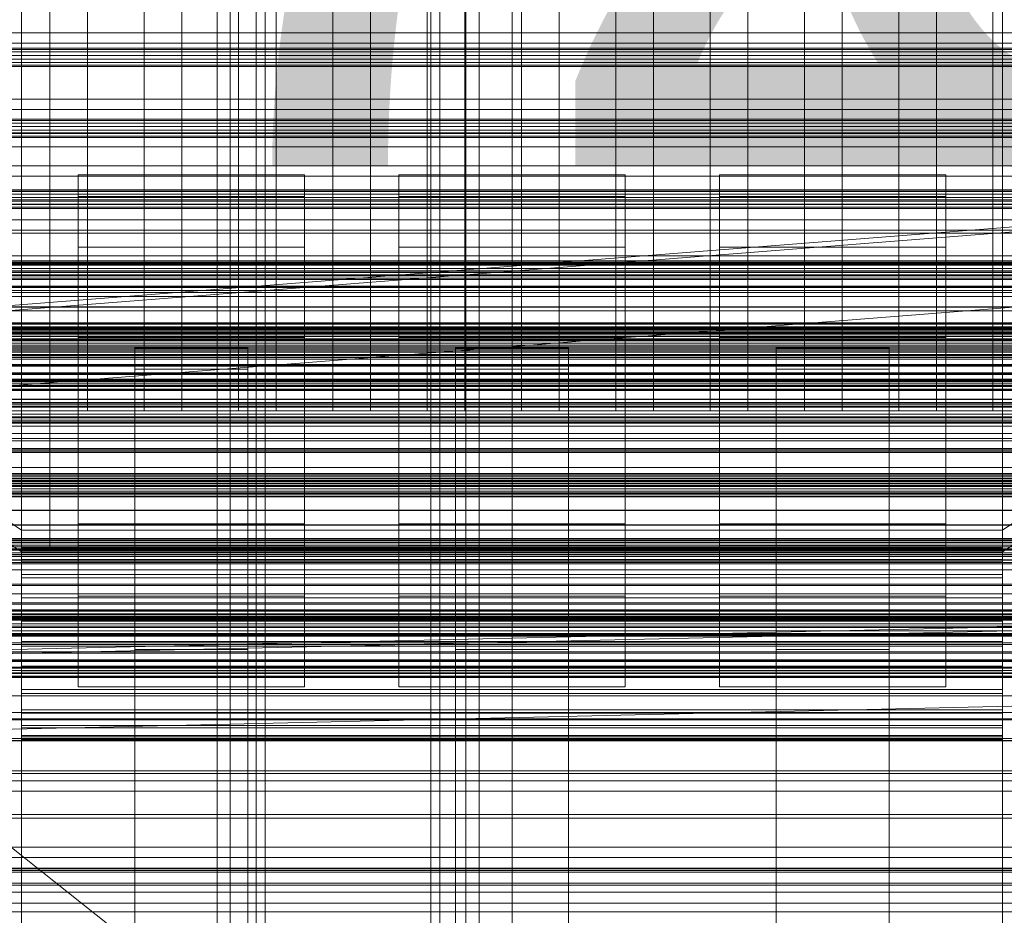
# Model space of a CAD drawing. Header units: millimetres. Extents: x -4395 to 65662, y -65530 to 6847.
# Tile 205 of 256: x -130 to 130, y -35399 to -35161. Entities that reach past the tile are written whole.
import ezdxf

# ---------------------------------------------------------------- set-up
doc = ezdxf.new("R2010")
doc.units = ezdxf.units.MM
for name, color, linetype, lineweight in [('COTAS_O', 1, 'Continuous', 0), ('frontal_briquetadora', 7, 'Continuous', 0), ('frontal_C01', 7, 'Continuous', 0), ('frontal_C02', 7, 'Continuous', 0), ('frontal_C03', 7, 'Continuous', 0), ('frontal_C04', 7, 'Continuous', 0), ('frontal_C07', 7, 'Continuous', 0), ('frontal_CHUTE_GRIZZLY_SEPARADOR', 7, 'Continuous', 0), ('frontal_mix-C02', 7, 'Continuous', 0), ('frontal_secador', 7, 'Continuous', 0), ('frontal_tolva-C01', 7, 'Continuous', 0)]:
    doc.layers.add(name, color=color, linetype=linetype, lineweight=lineweight)
doc.dimstyles.new('R19_100', dxfattribs={"dimtxt": 250, "dimasz": 150, "dimexe": 150, "dimexo": 80, "dimgap": 100, "dimtad": 1, "dimtih": 1, "dimtoh": 1, "dimdsep": 46, "dimcen": 0.09, "dimadec": 0, "dimazin": 0, "dimtfac": 1, "dimtdec": 4, "dimtofl": 0, "dimtmove": 0, "dimatfit": 3, "dimfxl": 1, "dimtolj": 1, "dimtzin": 0, "dimarcsym": 0})

# ---------------------------------------------------------------- blocks, each defined once
blk = doc.blocks.new('DIM_R33_49')
at = {"layer": 'COTAS_O'}
for p, q in [((-1480, -35300), (-1330, -35255)), ((490, -35300), (340, -35255)), ((-1480, -36000), (-1480, -35300)), ((-1480, -35300), (490, -35300)), ((-1480, -35300), (-1330, -35345)), ((490, -35300), (340, -35345)), ((490, -36000), (490, -35300))]:
    blk.add_line(p, q, dxfattribs=at)
blk.add_text('1970 O', height=250, dxfattribs=at).set_placement((-495, -35200))
blk = doc.blocks.new('DIM_R33_51')
at = {"layer": 'COTAS_O'}
for p, q in [((-1400, -35300), (-1250, -35255)), ((1400, -35300), (1250, -35255)), ((-1400, -36000), (-1400, -35300)), ((-1400, -35300), (1400, -35300)), ((-1400, -35300), (-1250, -35345)), ((1400, -35300), (1250, -35345)), ((1400, -36000), (1400, -35300))]:
    blk.add_line(p, q, dxfattribs=at)
blk.add_text('2800 O', height=250, dxfattribs=at).set_placement((0, -35200))

msp = doc.modelspace()

# ---------------------------------------------------------------- linework, layer by layer
at = {"layer": 'frontal_briquetadora'}
msp.add_line((-674.804, -34950), (340, -35756.525), dxfattribs=at)
at = {"layer": 'frontal_C01'}
for p, q in [((-130, -35296.626), (-130, -35021.621)), ((0, -35296.626), (0, -35021.621)), ((130, -35296.626), (130, -35021.621)), ((-130, -35027.38), (-130, -35302.385)), ((0, -35027.38), (0, -35302.385)), ((130, -35027.38), (130, -35302.385)), ((-115, -35294.985), (-115, -35202.381)), ((-115, -35202.381), (-55, -35202.381)), ((-115, -35208.137), (-115, -35202.381)), ((-55, -35202.381), (-55, -35294.985)), ((-55, -35202.381), (-55, -35208.137)), ((-30, -35294.985), (-30, -35202.381)), ((-30, -35202.381), (30, -35202.381)), ((-30, -35208.137), (-30, -35202.381)), ((30, -35202.381), (30, -35294.985)), ((30, -35202.381), (30, -35208.137)), ((55, -35294.985), (55, -35202.381)), ((55, -35202.381), (115, -35202.381)), ((55, -35208.137), (55, -35202.381)), ((115, -35202.381), (115, -35294.985)), ((115, -35202.381), (115, -35208.137)), ((-115, -35300.741), (-115, -35208.137)), ((-115, -35208.137), (-55, -35208.137)), ((-115, -35221.568), (-115, -35208.137)), ((-55, -35208.137), (-55, -35300.741)), ((-55, -35208.137), (-55, -35221.568)), ((-30, -35300.741), (-30, -35208.137)), ((-30, -35208.137), (30, -35208.137)), ((-30, -35221.568), (-30, -35208.137)), ((30, -35208.137), (30, -35300.741)), ((30, -35208.137), (30, -35221.568)), ((55, -35300.741), (55, -35208.137)), ((55, -35208.137), (115, -35208.137)), ((55, -35221.568), (55, -35208.137)), ((115, -35208.137), (115, -35300.741)), ((115, -35208.137), (115, -35221.568)), ((-115, -35314.171), (-115, -35221.568)), ((-115, -35221.568), (-55, -35221.568)), ((-115, -35245.551), (-115, -35221.568)), ((-55, -35221.568), (-55, -35314.171)), ((-55, -35221.568), (-55, -35245.551)), ((-30, -35314.171), (-30, -35221.568)), ((-30, -35221.568), (30, -35221.568)), ((-30, -35245.551), (-30, -35221.568)), ((30, -35221.568), (30, -35314.171)), ((30, -35221.568), (30, -35245.551)), ((55, -35314.171), (55, -35221.568)), ((55, -35221.568), (115, -35221.568)), ((55, -35245.551), (55, -35221.568)), ((115, -35221.568), (115, -35314.171)), ((115, -35221.568), (115, -35245.551)), ((-550, -35223.875), (550, -35223.875)), ((-311.15, -35225.234), (311.15, -35225.234)), ((-311.15, -35225.939), (311.15, -35225.939)), ((-311.15, -35226.26), (311.15, -35226.26)), ((-550, -35227.875), (550, -35227.875)), ((-311.15, -35228.327), (311.15, -35228.327)), ((-311.15, -35228.945), (311.15, -35228.945)), ((-311.15, -35232.234), (311.15, -35232.234)), ((-130, -35296.626), (-228.298, -35230.562)), ((228.298, -35230.562), (130, -35296.626)), ((-311.15, -35233.109), (311.15, -35233.109)), ((-311.15, -35237.395), (311.15, -35237.395)), ((-228.298, -35236.321), (-130, -35302.385)), ((130, -35302.385), (228.298, -35236.321)), ((-311.15, -35238.466), (311.15, -35238.466)), ((-440, -35241.629), (440, -35241.629)), ((-440, -35241.879), (440, -35241.879)), ((-440, -35241.993), (440, -35241.993)), ((-440, -35242.725), (440, -35242.725)), ((-440, -35242.944), (440, -35242.944)), ((-440, -35244.11), (440, -35244.11)), ((-440, -35244.42), (440, -35244.42)), ((311.15, -35243.458), (-311.15, -35243.458)), ((-311.15, -35244.652), (311.15, -35244.652)), ((-440, -35245.938), (440, -35245.938)), ((-440, -35246.318), (440, -35246.318)), ((-55, -35245.551), (-115, -35245.551)), ((-115, -35245.551), (-115, -35338.155)), ((-55, -35338.155), (-55, -35245.551)), ((30, -35245.551), (-30, -35245.551)), ((-30, -35245.551), (-30, -35338.155)), ((30, -35338.155), (30, -35245.551)), ((115, -35245.551), (55, -35245.551)), ((55, -35245.551), (55, -35338.155)), ((115, -35338.155), (115, -35245.551)), ((440, -35248.086), (-440, -35248.086)), ((-440, -35248.51), (440, -35248.51)), ((-440, -35250.408), (440, -35250.408)), ((-311.15, -35250.008), (311.15, -35250.008)), ((-100, -35253.97), (-100, -35248.325)), ((-100, -35248.325), (-70, -35248.325)), ((-100, -35647.71), (-100, -35248.325)), ((-70, -35248.325), (-70, -35253.97)), ((-70, -35248.325), (-70, -35647.71)), ((-15, -35253.97), (-15, -35248.325)), ((-15, -35248.325), (15, -35248.325)), ((-15, -35647.71), (-15, -35248.325)), ((15, -35248.325), (15, -35253.97)), ((15, -35248.325), (15, -35647.71)), ((70, -35253.97), (70, -35248.325)), ((70, -35248.325), (100, -35248.325)), ((70, -35647.71), (70, -35248.325)), ((100, -35248.325), (100, -35253.97)), ((100, -35248.325), (100, -35647.71)), ((-440, -35250.846), (440, -35250.846)), ((-440, -35252.744), (440, -35252.744)), ((-440, -35253.167), (440, -35253.167)), ((-311.15, -35251.245), (311.15, -35251.245)), ((-440, -35254.936), (440, -35254.936)), ((-440, -35255.315), (440, -35255.315)), ((-70, -35253.97), (-100, -35253.97)), ((-100, -35253.97), (-100, -35653.355)), ((-70, -35653.355), (-70, -35253.97)), ((15, -35253.97), (-15, -35253.97)), ((-15, -35253.97), (-15, -35653.355)), ((15, -35653.355), (15, -35253.97)), ((100, -35253.97), (70, -35253.97)), ((70, -35253.97), (70, -35653.355)), ((100, -35653.355), (100, -35253.97)), ((-440, -35256.834), (440, -35256.834)), ((-440, -35257.144), (440, -35257.144)), ((-440, -35258.309), (440, -35258.309)), ((-311.15, -35256.602), (311.15, -35256.602)), ((-311.15, -35257.796), (311.15, -35257.796)), ((-440, -35258.528), (440, -35258.528)), ((-440, -35259.261), (440, -35259.261)), ((-440, -35259.374), (440, -35259.374)), ((-440, -35259.624), (440, -35259.624)), ((-311.15, -35262.788), (311.15, -35262.788)), ((-311.15, -35263.858), (311.15, -35263.858)), ((-311.15, -35268.145), (311.15, -35268.145)), ((-450, -35271.033), (450, -35271.033)), ((-311.15, -35269.019), (311.15, -35269.019)), ((-311.15, -35272.308), (311.15, -35272.308)), ((-311.15, -35272.926), (311.15, -35272.926)), ((-311.15, -35274.994), (311.15, -35274.994)), ((-311.15, -35275.314), (311.15, -35275.314)), ((-311.15, -35276.019), (311.15, -35276.019)), ((450, -35282.323), (-450, -35282.323)), ((-55, -35294.985), (-115, -35294.985)), ((-115, -35294.985), (-115, -35300.741)), ((-55, -35300.741), (-55, -35294.985)), ((30, -35294.985), (-30, -35294.985)), ((-30, -35294.985), (-30, -35300.741)), ((30, -35300.741), (30, -35294.985)), ((115, -35294.985), (55, -35294.985)), ((55, -35294.985), (55, -35300.741)), ((115, -35300.741), (115, -35294.985)), ((-130, -35565.924), (-130, -35296.626)), ((0, -35296.626), (-130, -35296.626)), ((0, -35565.924), (0, -35296.626)), ((130, -35296.626), (0, -35296.626)), ((130, -35565.924), (130, -35296.626)), ((-130, -35302.385), (-130, -35301.36)), ((-130, -35301.36), (-130, -35302.065)), ((-130, -35301.36), (130, -35301.36)), ((-130, -35302.065), (-130, -35304.453)), ((-130, -35302.065), (130, -35302.065)), ((-130, -35302.385), (-130, -35571.683)), ((-130, -35302.385), (0, -35302.385)), ((-130, -35305.071), (-130, -35302.385)), ((-130, -35302.385), (130, -35302.385)), ((-55, -35300.741), (-115, -35300.741)), ((-115, -35300.741), (-115, -35314.171)), ((-55, -35314.171), (-55, -35300.741)), ((30, -35300.741), (-30, -35300.741)), ((-30, -35300.741), (-30, -35314.171)), ((0, -35302.385), (0, -35571.683)), ((0, -35302.385), (130, -35302.385)), ((30, -35314.171), (30, -35300.741)), ((115, -35300.741), (55, -35300.741)), ((55, -35300.741), (55, -35314.171)), ((115, -35314.171), (115, -35300.741)), ((130, -35302.065), (130, -35301.36)), ((130, -35301.36), (130, -35302.385)), ((130, -35304.453), (130, -35302.065)), ((130, -35302.385), (130, -35571.683)), ((130, -35302.385), (130, -35305.071)), ((450, -35304.61), (-450, -35304.61)), ((-130, -35304.453), (-130, -35308.36)), ((-130, -35304.453), (130, -35304.453)), ((-130, -35309.234), (-130, -35305.071)), ((-130, -35305.071), (130, -35305.071)), ((130, -35308.36), (130, -35304.453)), ((130, -35305.071), (130, -35309.234)), ((-130, -35308.36), (-130, -35313.521)), ((-130, -35308.36), (130, -35308.36)), ((-130, -35314.591), (-130, -35309.234)), ((-130, -35309.234), (130, -35309.234)), ((130, -35313.521), (130, -35308.36)), ((130, -35309.234), (130, -35314.591)), ((-450, -35315.9), (450, -35315.9)), ((-130, -35313.521), (-130, -35319.583)), ((-130, -35313.521), (130, -35313.521)), ((-130, -35320.777), (-130, -35314.591)), ((-130, -35314.591), (130, -35314.591)), ((-55, -35314.171), (-115, -35314.171)), ((-115, -35314.171), (-115, -35338.155)), ((-55, -35338.155), (-55, -35314.171)), ((30, -35314.171), (-30, -35314.171)), ((-30, -35314.171), (-30, -35338.155)), ((30, -35338.155), (30, -35314.171)), ((115, -35314.171), (55, -35314.171)), ((55, -35314.171), (55, -35338.155)), ((115, -35338.155), (115, -35314.171)), ((130, -35319.583), (130, -35313.521)), ((130, -35314.591), (130, -35320.777)), ((-148, -35317.755), (148, -35317.755)), ((-148, -35318.005), (148, -35318.005)), ((-148, -35318.118), (148, -35318.118)), ((-148, -35318.851), (148, -35318.851)), ((-148, -35319.07), (148, -35319.07)), ((-148, -35320.235), (148, -35320.235)), ((-148, -35320.545), (148, -35320.545)), ((-130, -35319.583), (-130, -35326.134)), ((130, -35319.583), (-130, -35319.583)), ((-130, -35327.37), (-130, -35320.777)), ((-130, -35320.777), (130, -35320.777)), ((130, -35326.134), (130, -35319.583)), ((130, -35320.777), (130, -35327.37)), ((-148, -35322.064), (148, -35322.064)), ((-148, -35322.443), (148, -35322.443)), ((148, -35324.212), (-148, -35324.212)), ((-148, -35324.635), (148, -35324.635)), ((-130, -35326.134), (-130, -35332.727)), ((-130, -35326.134), (130, -35326.134)), ((130, -35332.727), (130, -35326.134)), ((-148, -35326.533), (148, -35326.533)), ((-148, -35326.971), (148, -35326.971)), ((-148, -35328.869), (148, -35328.869)), ((-130, -35333.921), (-130, -35327.37)), ((-130, -35327.37), (130, -35327.37)), ((-100, -35333.946), (-100, -35328.3)), ((-100, -35328.3), (-70, -35328.3)), ((-100, -35728.153), (-100, -35328.3)), ((-70, -35328.3), (-70, -35333.946)), ((-70, -35328.3), (-70, -35728.153)), ((-15, -35333.946), (-15, -35328.3)), ((-15, -35328.3), (15, -35328.3)), ((-15, -35728.153), (-15, -35328.3)), ((15, -35328.3), (15, -35333.946)), ((15, -35328.3), (15, -35728.153)), ((70, -35333.946), (70, -35328.3)), ((70, -35328.3), (100, -35328.3)), ((70, -35728.153), (70, -35328.3)), ((100, -35328.3), (100, -35333.946)), ((100, -35328.3), (100, -35728.153)), ((130, -35327.37), (130, -35333.921)), ((-148, -35329.292), (148, -35329.292)), ((-148, -35331.061), (148, -35331.061)), ((-148, -35331.441), (148, -35331.441)), ((-148, -35332.959), (148, -35332.959)), ((-148, -35333.269), (148, -35333.269)), ((-130, -35332.727), (-130, -35338.913)), ((-130, -35332.727), (130, -35332.727)), ((-130, -35339.984), (-130, -35333.921)), ((-130, -35333.921), (130, -35333.921)), ((-70, -35333.946), (-100, -35333.946)), ((-100, -35333.946), (-100, -35733.798)), ((-70, -35733.798), (-70, -35333.946)), ((15, -35333.946), (-15, -35333.946)), ((-15, -35333.946), (-15, -35733.798)), ((15, -35733.798), (15, -35333.946)), ((100, -35333.946), (70, -35333.946)), ((70, -35333.946), (70, -35733.798)), ((100, -35733.798), (100, -35333.946)), ((130, -35338.913), (130, -35332.727)), ((130, -35333.921), (130, -35339.984)), ((-148, -35334.435), (148, -35334.435)), ((-148, -35334.654), (148, -35334.654)), ((-148, -35335.386), (148, -35335.386)), ((-148, -35335.5), (148, -35335.5)), ((-148, -35335.75), (148, -35335.75)), ((-130, -35338.913), (-130, -35344.27)), ((-130, -35338.913), (130, -35338.913)), ((-115, -35338.155), (-55, -35338.155)), ((-30, -35338.155), (30, -35338.155)), ((55, -35338.155), (115, -35338.155)), ((130, -35344.27), (130, -35338.913)), ((-130, -35345.145), (-130, -35339.984)), ((-130, -35339.984), (130, -35339.984)), ((130, -35339.984), (130, -35345.145)), ((-130, -35344.27), (-130, -35348.434)), ((-130, -35344.27), (130, -35344.27)), ((130, -35348.434), (130, -35344.27)), ((-130, -35349.052), (-130, -35345.145)), ((-130, -35345.145), (130, -35345.145)), ((130, -35345.145), (130, -35349.052)), ((-130, -35348.434), (-130, -35351.119)), ((-130, -35348.434), (130, -35348.434)), ((-130, -35351.439), (-130, -35349.052)), ((-130, -35349.052), (130, -35349.052)), ((130, -35351.119), (130, -35348.434)), ((130, -35349.052), (130, -35351.439)), ((-130, -35351.119), (-130, -35352.145)), ((-130, -35351.119), (130, -35351.119)), ((-130, -35352.145), (-130, -35351.439)), ((-130, -35351.439), (130, -35351.439)), ((-130, -35352.145), (130, -35352.145)), ((130, -35352.145), (130, -35351.119)), ((130, -35351.439), (130, -35352.145)), ((-425, -35386.353), (425, -35386.353)), ((425, -35397.865), (-425, -35397.865))]:
    msp.add_line(p, q, dxfattribs=at)
at = {"layer": 'frontal_C02'}
for p, q in [((-130, -35386.887), (-130, -35102.421)), ((0, -35386.887), (0, -35102.421)), ((130, -35386.887), (130, -35102.421)), ((-130, -35108.151), (-130, -35392.618)), ((0, -35108.151), (0, -35392.618)), ((130, -35108.151), (130, -35392.618)), ((-425, -35191.263), (425, -35191.263)), ((425, -35202.717), (-425, -35202.717)), ((425, -35206.404), (-425, -35206.404)), ((-425, -35217.858), (425, -35217.858)), ((-450, -35307.157), (450, -35307.157)), ((450, -35319.079), (-450, -35319.079)), ((450, -35340.567), (-450, -35340.567)), ((-450, -35352.489), (450, -35352.489)), ((-300, -35386.799), (300, -35386.799)), ((-250, -35386.887), (-130, -35386.887)), ((-130, -35386.887), (0, -35386.887)), ((-130, -35392.618), (-130, -35386.887)), ((0, -35386.887), (130, -35386.887)), ((0, -35392.618), (0, -35386.887)), ((130, -35386.887), (250, -35386.887)), ((130, -35392.618), (130, -35386.887)), ((300, -35390.233), (-300, -35390.233)), ((300, -35390.743), (-300, -35390.743)), ((-130, -35392.618), (-250, -35392.618)), ((0, -35392.618), (-130, -35392.618)), ((130, -35392.618), (0, -35392.618)), ((250, -35392.618), (130, -35392.618)), ((-300, -35395.596), (300, -35395.596))]:
    msp.add_line(p, q, dxfattribs=at)
at = {"layer": 'frontal_C03'}
for p, q in [((1270, -35168.767), (-1230, -35168.767)), ((1270, -35169.153), (-1230, -35169.153)), ((1270, -35169.819), (-1230, -35169.819)), ((-1230, -35170.751), (1270, -35170.751)), ((1270, -35171.693), (-1230, -35171.693)), ((1270, -35172.625), (-1230, -35172.625)), ((1270, -35173.291), (-1230, -35173.291)), ((1270, -35173.677), (-1230, -35173.677)), ((1270, -35187.608), (-1230, -35187.608)), ((1270, -35187.994), (-1230, -35187.994)), ((1270, -35188.66), (-1230, -35188.66)), ((-1230, -35189.592), (1270, -35189.592)), ((1270, -35190.534), (-1230, -35190.534)), ((1270, -35191.466), (-1230, -35191.466)), ((1270, -35192.132), (-1230, -35192.132)), ((1270, -35192.518), (-1230, -35192.518)), ((1270, -35206.449), (-1230, -35206.449)), ((1270, -35206.835), (-1230, -35206.835)), ((1270, -35207.501), (-1230, -35207.501)), ((-1230, -35208.433), (1270, -35208.433)), ((1270, -35209.375), (-1230, -35209.375)), ((1270, -35210.307), (-1230, -35210.307)), ((1270, -35210.973), (-1230, -35210.973)), ((1270, -35211.359), (-1230, -35211.359)), ((1270, -35225.29), (-1230, -35225.29)), ((1270, -35225.676), (-1230, -35225.676)), ((1270, -35226.342), (-1230, -35226.342)), ((-1230, -35227.274), (1270, -35227.274)), ((1270, -35228.216), (-1230, -35228.216)), ((1270, -35229.148), (-1230, -35229.148)), ((1270, -35229.814), (-1230, -35229.814)), ((1270, -35230.2), (-1230, -35230.2)), ((1270, -35244.131), (-1230, -35244.131)), ((1270, -35244.517), (-1230, -35244.517)), ((1270, -35245.183), (-1230, -35245.183)), ((-1230, -35246.115), (1270, -35246.115)), ((1270, -35247.057), (-1230, -35247.057)), ((1270, -35247.989), (-1230, -35247.989)), ((1270, -35248.655), (-1230, -35248.655)), ((1270, -35249.041), (-1230, -35249.041)), ((1270, -35261.899), (-1230, -35261.899)), ((1270, -35261.984), (-1230, -35261.984)), ((1270, -35262.972), (-1230, -35262.972)), ((1270, -35263.358), (-1230, -35263.358)), ((1270, -35264.024), (-1230, -35264.024)), ((-1230, -35264.956), (1270, -35264.956)), ((1270, -35265.898), (-1230, -35265.898)), ((1270, -35266.599), (-1230, -35266.599)), ((1270, -35266.83), (-1230, -35266.83)), ((1270, -35266.841), (-1230, -35266.841)), ((1270, -35267.496), (-1230, -35267.496)), ((1270, -35267.882), (-1230, -35267.882)), ((1270, -35275.367), (-1230, -35275.367)), ((1270, -35275.729), (-1230, -35275.729)), ((1270, -35281.813), (-1230, -35281.813)), ((1516, -35283.505), (-1476, -35283.505)), ((1516, -35283.532), (-1476, -35283.532)), ((1270, -35282.199), (-1230, -35282.199)), ((1270, -35282.865), (-1230, -35282.865)), ((-1230, -35283.797), (1270, -35283.797)), ((1516, -35284.974), (-1476, -35284.974)), ((1516, -35285.049), (-1476, -35285.049)), ((1270, -35284.739), (-1230, -35284.739)), ((1270, -35285.671), (-1230, -35285.671)), ((1270, -35286.337), (-1230, -35286.337)), ((1270, -35286.723), (-1230, -35286.723)), ((1270, -35286.87), (-1230, -35286.87)), ((1516, -35287.714), (-1476, -35287.714)), ((1516, -35287.827), (-1476, -35287.827)), ((-1230, -35287.297), (1270, -35287.297)), ((1516, -35291.308), (-1476, -35291.308)), ((-1476, -35291.442), (1516, -35291.442)), ((1516, -35295.21), (-1476, -35295.21)), ((1516, -35295.344), (-1476, -35295.344)), ((1516, -35298.825), (-1476, -35298.825)), ((1516, -35298.938), (-1476, -35298.938)), ((1270, -35299.355), (-1230, -35299.355)), ((1270, -35299.782), (-1230, -35299.782)), ((1516, -35301.603), (-1476, -35301.603)), ((1516, -35301.678), (-1476, -35301.678)), ((1270, -35300.654), (-1230, -35300.654)), ((1270, -35301.04), (-1230, -35301.04)), ((1270, -35301.706), (-1230, -35301.706)), ((-1230, -35302.638), (1270, -35302.638)), ((1516, -35303.12), (-1476, -35303.12)), ((1516, -35303.147), (-1476, -35303.147)), ((1270, -35303.58), (-1230, -35303.58)), ((1270, -35304.512), (-1230, -35304.512)), ((1270, -35305.178), (-1230, -35305.178)), ((1270, -35305.564), (-1230, -35305.564)), ((1270, -35310.923), (-1230, -35310.923)), ((1270, -35311.285), (-1230, -35311.285)), ((1270, -35319.495), (-1230, -35319.495)), ((1270, -35319.811), (-1230, -35319.811)), ((1270, -35319.881), (-1230, -35319.881)), ((1270, -35320.053), (-1230, -35320.053)), ((1270, -35320.547), (-1230, -35320.547)), ((-1230, -35321.479), (1270, -35321.479)), ((1270, -35322.421), (-1230, -35322.421)), ((1270, -35323.353), (-1230, -35323.353)), ((1270, -35324.019), (-1230, -35324.019)), ((1270, -35324.405), (-1230, -35324.405)), ((1270, -35324.668), (-1230, -35324.668)), ((1270, -35324.753), (-1230, -35324.753)), ((1270, -35345.002), (-1230, -35345.002)), ((1270, -35346.683), (-1230, -35346.683)), ((1270, -35346.933), (-1230, -35346.933)), ((1270, -35351.912), (-1230, -35351.912)), ((1270, -35352.402), (-1230, -35352.402)), ((1270, -35360.488), (-1230, -35360.488)), ((1270, -35361.199), (-1230, -35361.199)), ((1270, -35372.081), (-1230, -35372.081)), ((1270, -35372.986), (-1230, -35372.986)), ((1270, -35386.246), (-1230, -35386.246)), ((1270, -35387.31), (-1230, -35387.31))]:
    msp.add_line(p, q, dxfattribs=at)
at = {"layer": 'frontal_C04'}
for p, q in [((-188, -35164.734), (188, -35164.734)), ((188, -35167.471), (-188, -35167.471)), ((188, -35182.378), (-188, -35182.378)), ((-188, -35185.114), (188, -35185.114)), ((-188, -35214.327), (188, -35214.327)), ((188, -35217.063), (-188, -35217.063)), ((225, -35232.255), (-225, -35232.255)), ((188, -35231.971), (-188, -35231.971)), ((225, -35233.625), (-225, -35233.625)), ((-188, -35234.707), (188, -35234.707)), ((225, -35237.527), (-225, -35237.527)), ((250, -35243.255), (-250, -35243.255)), ((250, -35243.788), (-250, -35243.788)), ((250, -35245.305), (-250, -35245.305)), ((225, -35243.367), (-225, -35243.367)), ((250, -35247.576), (-250, -35247.576)), ((-250, -35250.255), (250, -35250.255)), ((-225, -35250.255), (225, -35250.255)), ((250, -35252.934), (-250, -35252.934)), ((250, -35255.205), (-250, -35255.205)), ((250, -35256.722), (-250, -35256.722)), ((250, -35257.255), (-250, -35257.255)), ((225, -35257.143), (-225, -35257.143)), ((225, -35262.983), (-225, -35262.983)), ((-188, -35263.92), (188, -35263.92)), ((225, -35266.885), (-225, -35266.885)), ((225, -35268.255), (-225, -35268.255)), ((188, -35266.656), (-188, -35266.656)), ((188, -35281.564), (-188, -35281.564)), ((-188, -35284.3), (188, -35284.3)), ((-188, -35313.513), (188, -35313.513)), ((188, -35316.249), (-188, -35316.249)), ((188, -35331.157), (-188, -35331.157)), ((-188, -35333.893), (188, -35333.893)), ((-188, -35363.106), (188, -35363.106)), ((188, -35365.842), (-188, -35365.842)), ((188, -35380.749), (-188, -35380.749)), ((-188, -35383.486), (188, -35383.486))]:
    msp.add_line(p, q, dxfattribs=at)
at = {"layer": 'frontal_C07'}
for p, q in [((-78.193, -35988), (-78.193, -34013.117)), ((-74.72, -34013.117), (-74.72, -35988)), ((-67.832, -35988), (-67.832, -34013.117)), ((-65.395, -34013.117), (-65.395, -35988)), ((-21.531, -35988), (-21.531, -34013.117)), ((-19.094, -34013.117), (-19.094, -35988)), ((-12.206, -34013.117), (-12.206, -35988)), ((-8.733, -35988), (-8.733, -34013.117))]:
    msp.add_line(p, q, dxfattribs=at)
at = {"layer": 'frontal_CHUTE_GRIZZLY_SEPARADOR'}
for p, q in [((-122.5, -35299), (-122.5, -34759)), ((-122.5, -34761.973), (-122.5, -35301.973)), ((-122.5, -34811.586), (-122.5, -35246.414)), ((-112.5, -35246.414), (-112.5, -34811.586)), ((-97.5, -34811.586), (-97.5, -35246.414)), ((-87.5, -35246.414), (-87.5, -34811.586)), ((-72.5, -34811.586), (-72.5, -35246.414)), ((-62.5, -35246.414), (-62.5, -34811.586)), ((-47.5, -34811.586), (-47.5, -35246.414)), ((-37.5, -35246.414), (-37.5, -34811.586)), ((-22.5, -34811.586), (-22.5, -35246.414)), ((-12.5, -35246.414), (-12.5, -34811.586)), ((2.5, -34811.586), (2.5, -35246.414)), ((12.5, -35246.414), (12.5, -34811.586)), ((27.5, -34811.586), (27.5, -35246.414)), ((37.5, -35246.414), (37.5, -34811.586)), ((52.5, -34811.586), (52.5, -35246.414)), ((62.5, -35246.414), (62.5, -34811.586)), ((77.5, -34811.586), (77.5, -35246.414)), ((87.5, -35246.414), (87.5, -34811.586)), ((102.5, -34811.586), (102.5, -35246.414)), ((112.5, -35246.414), (112.5, -34811.586)), ((127.5, -34811.586), (127.5, -35246.414)), ((-122.5, -35264.996), (-122.5, -34830.169)), ((-112.5, -34830.169), (-112.5, -35264.996)), ((-97.5, -35264.996), (-97.5, -34830.169)), ((-87.5, -34830.169), (-87.5, -35264.996)), ((-72.5, -35264.996), (-72.5, -34830.169)), ((-62.5, -34830.169), (-62.5, -35264.996)), ((-47.5, -35264.996), (-47.5, -34830.169)), ((-37.5, -34830.169), (-37.5, -35264.996)), ((-22.5, -35264.996), (-22.5, -34830.169)), ((-12.5, -34830.169), (-12.5, -35264.996)), ((2.5, -35264.996), (2.5, -34830.169)), ((12.5, -34830.169), (12.5, -35264.996)), ((27.5, -35264.996), (27.5, -34830.169)), ((37.5, -34830.169), (37.5, -35264.996)), ((52.5, -35264.996), (52.5, -34830.169)), ((62.5, -34830.169), (62.5, -35264.996)), ((77.5, -35264.996), (77.5, -34830.169)), ((87.5, -34830.169), (87.5, -35264.996)), ((102.5, -35264.996), (102.5, -34830.169)), ((112.5, -34830.169), (112.5, -35264.996)), ((127.5, -35264.996), (127.5, -34830.169)), ((245, -35246.414), (-205, -35246.414)), ((-122.5, -35246.414), (-112.5, -35246.414)), ((-122.5, -35246.414), (-122.5, -35264.996)), ((-112.5, -35246.414), (-112.5, -35264.996)), ((-97.5, -35246.414), (-87.5, -35246.414)), ((-97.5, -35246.414), (-97.5, -35264.996)), ((-87.5, -35246.414), (-87.5, -35264.996)), ((-72.5, -35246.414), (-62.5, -35246.414)), ((-72.5, -35246.414), (-72.5, -35264.996)), ((-62.5, -35246.414), (-62.5, -35264.996)), ((-47.5, -35246.414), (-37.5, -35246.414)), ((-47.5, -35246.414), (-47.5, -35264.996)), ((-37.5, -35246.414), (-37.5, -35264.996)), ((-22.5, -35246.414), (-12.5, -35246.414)), ((-22.5, -35246.414), (-22.5, -35264.996)), ((-12.5, -35246.414), (-12.5, -35264.996)), ((2.5, -35246.414), (12.5, -35246.414)), ((2.5, -35246.414), (2.5, -35264.996)), ((12.5, -35246.414), (12.5, -35264.996)), ((27.5, -35246.414), (37.5, -35246.414)), ((27.5, -35246.414), (27.5, -35264.996)), ((37.5, -35246.414), (37.5, -35264.996)), ((52.5, -35246.414), (62.5, -35246.414)), ((52.5, -35246.414), (52.5, -35264.996)), ((62.5, -35246.414), (62.5, -35264.996)), ((77.5, -35246.414), (87.5, -35246.414)), ((77.5, -35246.414), (77.5, -35264.996)), ((87.5, -35246.414), (87.5, -35264.996)), ((102.5, -35246.414), (112.5, -35246.414)), ((102.5, -35246.414), (102.5, -35264.996)), ((112.5, -35246.414), (112.5, -35264.996)), ((127.5, -35246.414), (137.5, -35246.414)), ((127.5, -35246.414), (127.5, -35264.996)), ((-205, -35249.387), (245, -35249.387)), ((-112.5, -35264.996), (-122.5, -35264.996)), ((-87.5, -35264.996), (-97.5, -35264.996)), ((-62.5, -35264.996), (-72.5, -35264.996)), ((-37.5, -35264.996), (-47.5, -35264.996)), ((-12.5, -35264.996), (-22.5, -35264.996)), ((12.5, -35264.996), (2.5, -35264.996)), ((37.5, -35264.996), (27.5, -35264.996)), ((62.5, -35264.996), (52.5, -35264.996)), ((87.5, -35264.996), (77.5, -35264.996)), ((112.5, -35264.996), (102.5, -35264.996)), ((137.5, -35264.996), (127.5, -35264.996)), ((245, -35279.996), (-205, -35279.996)), ((-205, -35282.996), (245, -35282.996)), ((-205, -35299), (245, -35299)), ((-205, -35299), (-122.5, -35299)), ((-122.5, -35299), (-122.5, -35301.973)), ((245, -35301.973), (-205, -35301.973)), ((-122.5, -35301.973), (-205, -35301.973))]:
    msp.add_line(p, q, dxfattribs=at)
at = {"layer": 'frontal_mix-C02'}
for p, q in [((170, -35213.269), (-170, -35240.004)), ((-170.074, -35241.303), (169.926, -35214.568)), ((-170, -35241.303), (170, -35214.568)), ((169.926, -35234.568), (-170.074, -35261.303)), ((-170, -35261.303), (170, -35234.568)), ((-170, -35329.168), (170, -35321.395)), ((170, -35322.458), (-170, -35330.23)), ((170.021, -35322.458), (-169.979, -35330.23)), ((170, -35342.458), (-170, -35350.23)), ((-169.979, -35350.23), (170.021, -35342.458))]:
    msp.add_line(p, q, dxfattribs=at)
at = {"layer": 'frontal_secador'}
for p, q in [((-1250, -35195), (1250, -35195)), ((-1250, -35200), (1250, -35200))]:
    msp.add_line(p, q, dxfattribs=at)
at = {"layer": 'frontal_tolva-C01'}
for p, q in [((-225, -35209.05), (225, -35209.05)), ((-225, -35210.174), (225, -35210.174)), ((225, -35226.174), (-225, -35226.174))]:
    msp.add_line(p, q, dxfattribs=at)

# ---------------------------------------------------------------- dimensions: what is measured, and where the dimension line sits
at = {"layer": 'COTAS_O'}
for p1, p2, picture, middle in [((-1480, -36000), (490, -36000), 'DIM_R33_49', (-495, -35300)), ((-1400, -36000), (1400, -36000), 'DIM_R33_51', (0, -35300))]:
    dim = msp.add_aligned_dim(p1=p1, p2=p2, distance=700, text='<> O', dimstyle='R19_100', dxfattribs=at)
    dim.commit()
    dim.dimension.update_dxf_attribs({"geometry": picture, "text_midpoint": middle})

doc.saveas('drawing.dxf')
